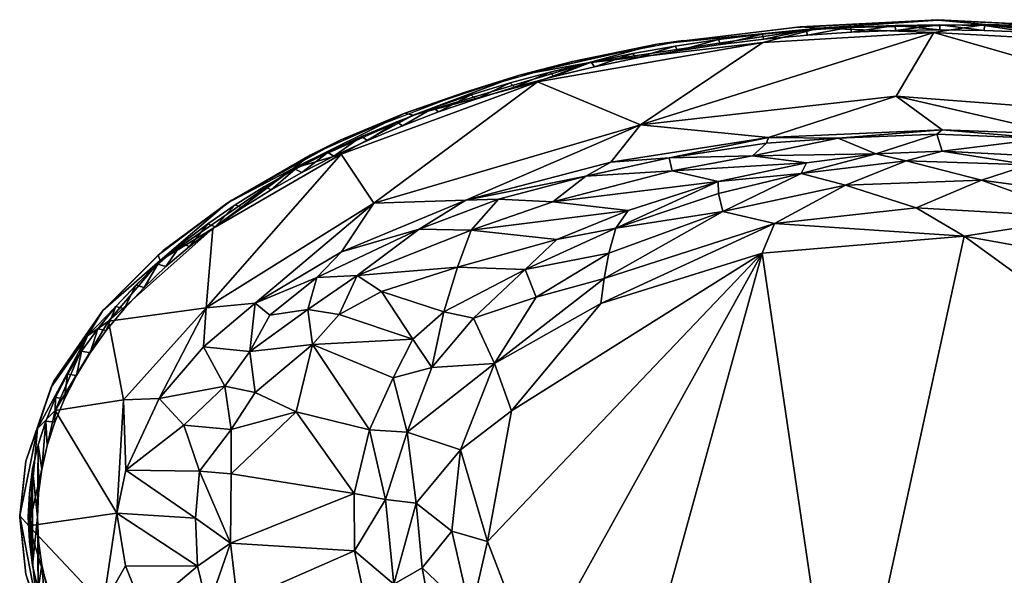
# Model space of a CAD drawing. Header units: inches. Extents: x -36.4 to 36.4, y -19.7 to 19.7.
# Tile 2 of 3: x -36.4 to 2.5, y -2.3 to 19.7. Entities that reach past the tile are written whole.
import ezdxf

# ---------------------------------------------------------------- set-up
doc = ezdxf.new("R2010")
doc.units = ezdxf.units.IN
doc.layers.get('0').update_dxf_attribs({"true_color": 0xc2ced6})

msp = doc.modelspace()

# ---------------------------------------------------------------- meshes
at = {"color": 7, "true_color": 0xf7fdff}
mesh = msp.add_polyface(dxfattribs=at)
corners = [(-7.411, 14.304, 9.13), (-4.022, 15, 14.288), (-2.54, 14.378, 3.076), (-0.117, 15.158, 14.464), (-22.391, 12.422, 15.787), (-15.912, 17.225, 15.946), (-11.844, 15.532, 15.789), (-1.731, 16.662, 15.798), (-0.239, 19.181, 15.946), (-10.591, 13.709, 8.367), (-5.274, 14.024, 3.002), (-7.007, 18.792, 15.947), (-6.852, 14.796, 14.387), (-10.705, 14.221, 14.115), (-14.004, 13.5, 13.886), (-8.773, 13.284, 2.986), (-6.781, 15.024, 15.593), (-5.53, 19.406, 15.488), (-11.197, 18.721, 15.508), (-5.736, 19.386, 13.588), (-0.076, 19.689, 13.589), (-16.63, 17.489, 15.494), (-14.531, 18.028, 13.587), (-18.75, 12.548, 15.592), (-13.012, 14.048, 15.591), (-0.065, 19.666, 15.459), (0.092, 15.335, 15.591), (-21.166, 15.985, 15.474), (-18.818, 16.807, 13.587), (-10.145, 18.863, 13.588), (-3.73, 13.142, 0.777), (-1.34, 14.107, 1.766), (1.649, 13.331, 0.785), (-5.485, 13.599, 1.745), (-13.907, 17.985, 15.888), (-4.78, 19.355, 15.829), (0.084, 14.485, 3.064), (-20.837, 15.914, 15.835), (1.819, 19.5, 15.83)]
mesh.append_faces([[corners[k] for k in face] for face in [(0, 1, 2), (3, 2, 1), (4, 5, 6), (7, 6, 8), (9, 0, 10), (6, 5, 11), (12, 0, 13), (6, 11, 8), (9, 14, 13), (15, 9, 10), (9, 13, 0), (10, 0, 2), (12, 1, 0), (6, 7, 16), (17, 18, 19), (18, 21, 22), (4, 6, 23), (20, 25, 17), (21, 27, 28), (30, 31, 32), (33, 2, 31), (14, 24, 13), (33, 31, 30), (13, 16, 12), (15, 10, 33), (34, 18, 35), (1, 26, 3), (11, 5, 34), (33, 10, 2), (2, 36, 31), (37, 21, 34), (1, 12, 16), (8, 11, 35), (34, 35, 11), (21, 18, 34), (35, 18, 17), (35, 38, 8), (35, 17, 25), (27, 21, 37), (37, 34, 5)]], dxfattribs={"vtx0": -1, "vtx1": -1, "vtx2": -1, "color": 7})
mesh.append_faces([[corners[k] for k in face] for face in [(17, 19, 20), (18, 22, 29), (18, 29, 19), (21, 28, 22)]], dxfattribs={"vtx0": -1, "vtx2": -1, "color": 7})
mesh.append_faces([[corners[k] for k in face] for face in [(23, 24, 14), (26, 16, 7), (24, 16, 13), (16, 26, 1), (16, 24, 6), (24, 23, 6)]], dxfattribs={"vtx1": -1, "vtx2": -1, "color": 7})
mesh = msp.add_polyface(dxfattribs=at)
corners = [(-12.146, 18.346, 14.173), (-13.797, 18.002, 14.173), (-13.658, 17.82, 14.173), (-12.023, 18.161, 14.173), (-10.466, 18.646, 14.173), (-10.36, 18.458, 14.173), (-8.76, 18.901, 14.173), (-8.672, 18.71, 14.173), (-7.034, 19.111, 14.173), (-6.963, 18.918, 14.173), (-5.29, 19.274, 14.173), (-5.237, 19.08, 14.173), (-3.534, 19.391, 14.173), (-3.498, 19.196, 14.173), (-1.769, 19.462, 14.173), (-1.751, 19.265, 14.173), (0, 19.485, 14.173), (0, 19.288, 14.173), (-13.658, 17.82), (-12.023, 18.161), (-10.36, 18.458), (-8.672, 18.71), (-6.963, 18.918), (-5.237, 19.08), (-3.498, 19.196), (-1.751, 19.265), (0, 19.288), (0, 19.485), (-1.769, 19.462), (-3.534, 19.391), (-5.29, 19.274), (-7.034, 19.111), (-8.76, 18.901), (-10.466, 18.646), (-12.146, 18.346), (-13.797, 18.002)]
mesh.append_faces([[corners[k] for k in face] for face in [(0, 2, 3), (4, 3, 5), (6, 5, 7), (8, 7, 9), (10, 9, 11), (12, 11, 13), (14, 13, 15), (16, 15, 17), (18, 35, 34), (19, 34, 33), (20, 33, 32), (21, 32, 31), (22, 31, 30), (23, 30, 29), (24, 29, 28), (26, 28, 27)]], dxfattribs={"vtx0": -1, "vtx2": -1, "color": 7})
mesh.append_faces([[corners[k] for k in face] for face in [(0, 1, 2), (4, 0, 3), (6, 4, 5), (8, 6, 7), (10, 8, 9), (12, 10, 11), (14, 12, 13), (16, 14, 15), (18, 19, 3), (3, 2, 18), (19, 20, 5), (5, 3, 19), (20, 21, 7), (7, 5, 20), (21, 22, 9), (9, 7, 21), (22, 23, 11), (11, 9, 22), (23, 24, 13), (13, 11, 23), (24, 25, 15), (15, 13, 24), (25, 26, 17), (17, 15, 25), (27, 28, 14), (14, 16, 27), (28, 29, 12), (12, 14, 28), (29, 30, 10), (10, 12, 29), (30, 31, 8), (8, 10, 30), (31, 32, 6), (6, 8, 31), (32, 33, 4), (4, 6, 32), (33, 34, 0), (0, 4, 33), (34, 35, 1), (1, 0, 34), (19, 18, 34), (20, 19, 33), (21, 20, 32), (22, 21, 31), (23, 22, 30), (24, 23, 29), (25, 24, 28), (26, 25, 28)]], dxfattribs={"vtx1": -1, "vtx2": -1, "color": 7})
mesh = msp.add_polyface(dxfattribs=at)
corners = [(0.958, 11.115), (12.301, 9.091), (17.707, -1.043), (0.084, 14.485, 3.064), (-0.117, 15.158, 14.464), (4.154, 14.985, 14.196), (2.924, 14.335, 3.015), (8.231, 14.599, 14.083), (10.489, 13.725, 8.309), (5.664, 13.961, 3.033), (-0.239, 19.181, 15.946), (12.243, 15.599, 15.793), (-1.731, 16.662, 15.798), (-2.54, 14.378, 3.076), (7.702, 18.744, 15.947), (9.513, 13.059, 2.931), (14.049, 12.815, 8.493), (11.734, 13.992, 13.641), (5.715, 11.863, 0.193), (4.785, 15.158, 15.591), (5.886, 19.374, 13.588), (5.525, 19.406, 15.528), (-0.076, 19.689, 13.589), (11.812, 18.599, 13.586), (9.93, 18.89, 15.457), (-0.065, 19.666, 15.459), (-0.935, 12.241, 0.176), (1.649, 13.331, 0.785), (8.381, 12.926, 1.75), (11.633, 11.083, 0.769), (6.011, 12.737, 0.787), (12.216, 9.926, 0.191), (9.639, 14.638, 15.59), (3.519, 13.937, 1.779), (-1.34, 14.107, 1.766), (0.092, 15.335, 15.591), (13.012, 11.319, 1.681), (-3.73, 13.142, 0.777), (10.762, 18.646, 15.83), (1.819, 19.5, 15.83), (14.98, 17.437, 15.95), (-4.78, 19.355, 15.829)]
mesh.append_faces([[corners[k] for k in face] for face in [(20, 21, 22), (23, 24, 20), (32, 7, 19), (19, 5, 35), (19, 11, 32)]], dxfattribs={"vtx0": -1, "vtx1": -1, "color": 7})
mesh.append_faces([[corners[k] for k in face] for face in [(0, 1, 2), (3, 4, 5), (6, 5, 7), (8, 9, 7), (10, 11, 12), (5, 6, 3), (6, 7, 9), (4, 3, 13), (14, 11, 10), (8, 15, 9), (8, 16, 15), (17, 8, 7), (18, 1, 0), (11, 19, 12), (21, 25, 22), (26, 27, 18), (24, 21, 20), (28, 29, 30), (29, 31, 18), (0, 26, 18), (9, 28, 33), (34, 3, 33), (29, 18, 30), (15, 36, 28), (37, 27, 26), (32, 17, 7), (28, 30, 33), (19, 7, 5), (33, 27, 34), (33, 30, 27), (36, 29, 28), (31, 1, 18), (9, 15, 28), (35, 5, 4), (30, 18, 27), (6, 33, 3), (21, 38, 39), (14, 10, 39), (6, 9, 33), (38, 40, 14), (39, 41, 25), (38, 14, 39), (25, 21, 39), (21, 24, 38)]], dxfattribs={"vtx0": -1, "vtx1": -1, "vtx2": -1, "color": 7})
mesh.append_faces([[corners[k] for k in face] for face in [(12, 19, 35)]], dxfattribs={"vtx0": -1, "vtx2": -1, "color": 7})
mesh = msp.add_polyface(dxfattribs=at)
corners = [(0, 19.485, 14.173), (0, 19.288, 14.173), (1.751, 19.265, 14.173), (1.769, 19.462, 14.173), (3.498, 19.196, 14.173), (3.534, 19.391, 14.173), (5.237, 19.08, 14.173), (5.29, 19.274, 14.173), (6.963, 18.918, 14.173), (7.034, 19.111, 14.173), (8.672, 18.71, 14.173), (8.76, 18.901, 14.173), (10.36, 18.458, 14.173), (10.466, 18.646, 14.173), (12.023, 18.161, 14.173), (12.146, 18.346, 14.173), (13.658, 17.82, 14.173), (13.797, 18.002, 14.173), (0, 19.288), (1.751, 19.265), (3.498, 19.196), (5.237, 19.08), (6.963, 18.918), (8.672, 18.71), (10.36, 18.458), (12.023, 18.161), (13.658, 17.82), (13.797, 18.002), (12.146, 18.346), (10.466, 18.646), (8.76, 18.901), (7.034, 19.111), (5.29, 19.274), (3.534, 19.391), (1.769, 19.462), (0, 19.485)]
mesh.append_faces([[corners[k] for k in face] for face in [(0, 1, 2), (3, 2, 4), (5, 4, 6), (7, 6, 8), (9, 8, 10), (11, 10, 12), (13, 12, 14), (15, 14, 16), (19, 35, 34), (20, 34, 33), (21, 33, 32), (22, 32, 31), (23, 31, 30), (24, 30, 29), (25, 29, 28), (26, 28, 27)]], dxfattribs={"vtx0": -1, "vtx2": -1, "color": 7})
mesh.append_faces([[corners[k] for k in face] for face in [(3, 0, 2), (5, 3, 4), (7, 5, 6), (9, 7, 8), (11, 9, 10), (13, 11, 12), (15, 13, 14), (17, 15, 16), (18, 19, 2), (2, 1, 18), (19, 20, 4), (4, 2, 19), (20, 21, 6), (6, 4, 20), (21, 22, 8), (8, 6, 21), (22, 23, 10), (10, 8, 22), (23, 24, 12), (12, 10, 23), (24, 25, 14), (14, 12, 24), (25, 26, 16), (16, 14, 25), (27, 28, 15), (15, 17, 27), (28, 29, 13), (13, 15, 28), (29, 30, 11), (11, 13, 29), (30, 31, 9), (9, 11, 30), (31, 32, 7), (7, 9, 31), (32, 33, 5), (5, 7, 32), (33, 34, 3), (3, 5, 33), (34, 35, 0), (0, 3, 34), (19, 18, 35), (20, 19, 34), (21, 20, 33), (22, 21, 32), (23, 22, 31), (24, 23, 30), (25, 24, 29), (26, 25, 28)]], dxfattribs={"vtx1": -1, "vtx2": -1, "color": 7})
mesh = msp.add_polyface(dxfattribs=at)
corners = [(-24.212, 14.437, 14.173), (-25.493, 13.777, 14.173), (-25.236, 13.638, 14.173), (-23.967, 14.291, 14.173), (-22.872, 15.062, 14.173), (-22.641, 14.909, 14.173), (-21.477, 15.65, 14.173), (-21.26, 15.492, 14.173), (-20.03, 16.201, 14.173), (-19.828, 16.037, 14.173), (-18.535, 16.713, 14.173), (-18.348, 16.544, 14.173), (-16.995, 17.184, 14.173), (-16.824, 17.011, 14.173), (-15.415, 17.614, 14.173), (-15.259, 17.436, 14.173), (-13.797, 18.002, 14.173), (-13.658, 17.82, 14.173), (-25.236, 13.638), (-23.967, 14.291), (-22.641, 14.909), (-21.26, 15.492), (-19.828, 16.037), (-18.348, 16.544), (-16.824, 17.011), (-15.259, 17.436), (-13.658, 17.82), (-13.797, 18.002), (-15.415, 17.614), (-16.995, 17.184), (-18.535, 16.713), (-20.03, 16.201), (-21.477, 15.65), (-22.872, 15.062), (-24.212, 14.437), (-25.493, 13.777)]
mesh.append_faces([[corners[k] for k in face] for face in [(0, 2, 3), (4, 3, 5), (6, 5, 7), (8, 7, 9), (10, 9, 11), (12, 11, 13), (14, 13, 15), (16, 15, 17), (18, 35, 34), (19, 34, 33), (20, 33, 32), (21, 32, 31), (22, 31, 30), (23, 30, 29), (24, 29, 28), (25, 28, 27)]], dxfattribs={"vtx0": -1, "vtx2": -1, "color": 7})
mesh.append_faces([[corners[k] for k in face] for face in [(0, 1, 2), (4, 0, 3), (6, 4, 5), (8, 6, 7), (10, 8, 9), (12, 10, 11), (14, 12, 13), (16, 14, 15), (18, 19, 3), (3, 2, 18), (19, 20, 5), (5, 3, 19), (20, 21, 7), (7, 5, 20), (21, 22, 9), (9, 7, 21), (22, 23, 11), (11, 9, 22), (23, 24, 13), (13, 11, 23), (24, 25, 15), (15, 13, 24), (25, 26, 17), (17, 15, 25), (27, 28, 14), (14, 16, 27), (28, 29, 12), (12, 14, 28), (29, 30, 10), (10, 12, 29), (30, 31, 8), (8, 10, 30), (31, 32, 6), (6, 8, 31), (32, 33, 4), (4, 6, 32), (33, 34, 0), (0, 4, 33), (34, 35, 1), (1, 0, 34), (19, 18, 34), (20, 19, 33), (21, 20, 32), (22, 21, 31), (23, 22, 30), (24, 23, 29), (25, 24, 28), (26, 25, 27)]], dxfattribs={"vtx1": -1, "vtx2": -1, "color": 7})
mesh = msp.add_polyface(dxfattribs=at)
corners = [(-23.161, 0.933, 3.163), (-28.025, 1.709, 11.549), (-25.459, 4.17, 8.035), (-23.044, 9.563, 10.159), (-20.597, 11.402, 14.066), (-18.544, 11.355, 8.894), (-22.391, 12.422, 15.787), (-23.681, 14.363, 15.938), (-15.912, 17.225, 15.946), (-24.638, 9.481, 14.359), (-19.082, 9.89, 5.535), (-29.018, 8.284, 15.779), (-24.815, 6.831, 8.717), (-22.565, 3.453, 3.074), (-21.624, 5.512, 3.035), (-20.846, 7.044, 3.305), (-22.084, 8.933, 7.389), (-19.616, 8.122, 3.083), (-27.078, 4.937, 11.345), (-21.166, 15.985, 15.474), (-23.686, 14.93, 13.587), (-18.818, 16.807, 13.587), (-27.296, 6.559, 13.21), (-24.899, 14.327, 15.456), (-28.003, 12.544, 13.588), (-24.994, 8.221, 10.936), (-23.76, 8.016, 8.369), (-23.669, 10.496, 15.589), (-18.75, 12.548, 15.592), (-26.503, 7.996, 14.069), (-27.085, 8.465, 15.591), (-28.027, 3.465, 12.133), (-20.709, 0.548, 0.866), (-21.073, 3.355, 1.427), (-18.955, 2.662, 0.228), (-21.92, 0.693, 1.662), (-20.092, 5.918, 1.654), (-20.837, 15.914, 15.835), (-28.756, 11.418, 15.937), (-25.576, 13.792, 15.837), (-28.187, 12.426, 15.557)]
mesh.append_faces([[corners[k] for k in face] for face in [(39, 19, 37)]], dxfattribs={"vtx0": -1, "vtx1": -1, "color": 7})
mesh.append_faces([[corners[k] for k in face] for face in [(0, 1, 2), (3, 4, 5), (6, 7, 8), (9, 4, 3), (3, 5, 10), (7, 6, 11), (2, 12, 13), (12, 14, 13), (0, 2, 13), (14, 12, 15), (16, 10, 17), (2, 18, 12), (18, 22, 12), (25, 9, 3), (15, 26, 16), (22, 25, 12), (12, 26, 15), (10, 16, 3), (29, 9, 25), (15, 16, 17), (19, 23, 20), (11, 6, 30), (31, 18, 2), (32, 33, 34), (25, 22, 29), (9, 27, 4), (13, 33, 35), (25, 3, 26), (33, 14, 36), (26, 3, 16), (35, 0, 13), (33, 13, 14), (12, 25, 26), (9, 29, 30), (8, 7, 37), (32, 35, 33), (36, 15, 17), (14, 15, 36), (22, 30, 29), (7, 38, 39), (23, 19, 39)]], dxfattribs={"vtx0": -1, "vtx1": -1, "vtx2": -1, "color": 7})
mesh.append_faces([[corners[k] for k in face] for face in [(19, 20, 21), (23, 24, 20), (23, 39, 40)]], dxfattribs={"vtx0": -1, "vtx2": -1, "color": 7})
mesh.append_faces([[corners[k] for k in face] for face in [(27, 28, 4), (28, 27, 6), (30, 27, 9), (27, 30, 6), (39, 37, 7)]], dxfattribs={"vtx1": -1, "vtx2": -1, "color": 7})
mesh = msp.add_polyface(dxfattribs=at)
corners = [(-34.987, 4.221, 15.947), (-32.556, 0.154, 15.662), (-36.035, -0.354, 15.952), (-29.018, 8.284, 15.779), (-28.756, 11.418, 15.937), (-23.681, 14.363, 15.938), (-32.294, 4.642, 15.782), (-32.887, 7.76, 15.948), (-28.025, 1.709, 11.549), (-28.027, 3.465, 12.133), (-25.459, 4.17, 8.035), (-30.878, 4.693, 15.579), (-29.125, 6.737, 15.591), (-28.274, 5.178, 13.331), (-28.187, 12.426, 15.557), (-28.003, 12.544, 13.588), (-24.899, 14.327, 15.456), (-27.085, 8.465, 15.591), (-27.296, 6.559, 13.21), (-29.287, 1.811, 13.051), (-32.194, 1.859, 15.587), (-29.899, 3.638, 14.163), (-29.438, -0.039, 13.032), (-33.104, 8.17, 15.474), (-35.144, 5.142, 15.432), (-35.039, 5.382, 13.596), (-30.723, 10.548, 13.59), (-30.923, 10.363, 15.45), (-33.109, 8.162, 13.588), (-36.148, 2.209, 13.588), (-36.15, 2.217, 15.505), (-28.057, -1.031, 11.452), (-36.393, -0.023, 13.588), (-27.078, 4.937, 11.345), (-25.576, 13.792, 15.837), (-30.831, 10.158, 15.86), (-35.694, 3.504, 15.824), (-33.707, 7.174, 15.839), (-36.385, 0.044, 15.641)]
mesh.append_faces([[corners[k] for k in face] for face in [(36, 38, 30), (30, 24, 36)]], dxfattribs={"vtx0": -1, "color": 7})
mesh.append_faces([[corners[k] for k in face] for face in [(20, 6, 11), (34, 35, 14)]], dxfattribs={"vtx0": -1, "vtx1": -1, "color": 7})
mesh.append_faces([[corners[k] for k in face] for face in [(0, 1, 2), (3, 4, 5), (6, 7, 3), (7, 4, 3), (0, 6, 1), (8, 9, 10), (6, 0, 7), (14, 15, 16), (19, 20, 21), (20, 19, 22), (23, 24, 25), (27, 26, 14), (30, 29, 24), (23, 28, 27), (19, 8, 31), (6, 3, 11), (19, 21, 9), (21, 13, 9), (13, 12, 18), (13, 21, 11), (9, 13, 33), (13, 18, 33), (8, 19, 9), (0, 2, 36), (4, 7, 35), (38, 36, 2), (37, 23, 35), (7, 0, 37), (27, 14, 35), (35, 23, 27), (24, 23, 37), (20, 1, 6), (35, 34, 4), (37, 35, 7)]], dxfattribs={"vtx0": -1, "vtx1": -1, "vtx2": -1, "color": 7})
mesh.append_faces([[corners[k] for k in face] for face in [(21, 20, 11), (0, 36, 37)]], dxfattribs={"vtx0": -1, "vtx2": -1, "color": 7})
mesh.append_faces([[corners[k] for k in face] for face in [(11, 12, 13), (12, 17, 18), (26, 15, 14), (25, 28, 23), (28, 26, 27), (29, 25, 24), (32, 29, 30), (17, 12, 3), (12, 11, 3)]], dxfattribs={"vtx1": -1, "vtx2": -1, "color": 7})
mesh.append_faces([[corners[k] for k in face] for face in [(37, 36, 24)]], dxfattribs={"vtx2": -1, "color": 7})
mesh = msp.add_polyface(dxfattribs=at)
corners = [(-32.592, 8.329, 14.173), (-33.309, 7.455, 14.173), (-32.972, 7.38, 14.173), (-32.262, 8.245, 14.173), (-31.796, 9.184, 14.173), (-31.475, 9.091, 14.173), (-30.924, 10.016, 14.173), (-30.611, 9.915, 14.173), (-29.977, 10.824, 14.173), (-29.674, 10.715, 14.173), (-28.958, 11.606, 14.173), (-28.666, 11.489, 14.173), (-27.869, 12.36, 14.173), (-27.588, 12.235, 14.173), (-26.714, 13.085, 14.173), (-26.444, 12.952, 14.173), (-25.493, 13.777, 14.173), (-25.236, 13.638, 14.173), (-32.972, 7.38), (-32.262, 8.245), (-31.475, 9.091), (-30.611, 9.915), (-29.674, 10.715), (-28.666, 11.489), (-27.588, 12.235), (-26.444, 12.952), (-25.236, 13.638), (-25.493, 13.777), (-26.714, 13.085), (-27.869, 12.36), (-28.958, 11.606), (-29.977, 10.824), (-30.924, 10.016), (-31.796, 9.184), (-32.592, 8.329), (-33.309, 7.455)]
mesh.append_faces([[corners[k] for k in face] for face in [(0, 2, 3), (4, 3, 5), (6, 5, 7), (8, 7, 9), (10, 9, 11), (12, 11, 13), (14, 13, 15), (16, 15, 17), (18, 35, 34), (19, 34, 33), (20, 33, 32), (21, 32, 31), (22, 31, 30), (23, 30, 29), (24, 29, 28), (25, 28, 27)]], dxfattribs={"vtx0": -1, "vtx2": -1, "color": 7})
mesh.append_faces([[corners[k] for k in face] for face in [(0, 1, 2), (4, 0, 3), (6, 4, 5), (8, 6, 7), (10, 8, 9), (12, 10, 11), (14, 12, 13), (16, 14, 15), (18, 19, 3), (3, 2, 18), (19, 20, 5), (5, 3, 19), (20, 21, 7), (7, 5, 20), (21, 22, 9), (9, 7, 21), (22, 23, 11), (11, 9, 22), (23, 24, 13), (13, 11, 23), (24, 25, 15), (15, 13, 24), (25, 26, 17), (17, 15, 25), (27, 28, 14), (14, 16, 27), (28, 29, 12), (12, 14, 28), (29, 30, 10), (10, 12, 29), (30, 31, 8), (8, 10, 30), (31, 32, 6), (6, 8, 31), (32, 33, 4), (4, 6, 32), (33, 34, 0), (0, 4, 33), (34, 35, 1), (1, 0, 34), (19, 18, 34), (20, 19, 33), (21, 20, 32), (22, 21, 31), (23, 22, 30), (24, 23, 29), (25, 24, 28), (26, 25, 27)]], dxfattribs={"vtx1": -1, "vtx2": -1, "color": 7})
mesh = msp.add_polyface(dxfattribs=at)
corners = [(-3.862, -11.051), (-7.028, 10.441), (0.958, 11.115), (-16.029, -5.815), (-17.887, -0.968), (-16.941, 4.201), (-15.306, 12.477, 8.765), (-10.591, 13.709, 8.367), (-8.773, 13.284, 2.986), (-14.004, 13.5, 13.886), (-12.331, 12.138, 2.966), (-13.409, 8.453), (-18.544, 11.355, 8.894), (-17.452, 12.579, 14.198), (-15.151, 10.992, 3.046), (-20.597, 11.402, 14.066), (-19.082, 9.89, 5.535), (-19.616, 8.122, 3.083), (-16.404, 9.8, 2.036), (-17.615, 6.075, 0.304), (-18.955, 2.662, 0.228), (-21.073, 3.355, 1.427), (-6.54, 11.626, 0.172), (-13.274, 9.445, 0.165), (-8.586, 12.099, 0.795), (-3.73, 13.142, 0.777), (-0.935, 12.241, 0.176), (-20.092, 5.918, 1.654), (-15.969, 8.705, 0.791), (-18.44, 7.87, 1.671), (-5.485, 13.599, 1.745), (-13.099, 10.449, 0.75), (-12.813, 11.43, 1.709), (-8.753, 12.807, 1.738), (-19.306, -0.559, 0.229), (-20.709, 0.548, 0.866), (-18.75, 12.548, 15.592)]
mesh.append_faces([[corners[k] for k in face] for face in [(0, 1, 2), (1, 3, 4), (5, 1, 4), (6, 7, 8), (6, 9, 7), (10, 6, 8), (11, 1, 5), (12, 6, 10), (6, 13, 9), (12, 13, 6), (12, 10, 14), (12, 15, 13), (16, 12, 14), (17, 16, 18), (5, 19, 11), (20, 21, 19), (1, 22, 2), (4, 20, 5), (16, 14, 18), (23, 24, 22), (22, 25, 26), (22, 26, 2), (21, 27, 19), (22, 1, 11), (23, 19, 28), (11, 23, 22), (19, 29, 28), (24, 30, 25), (31, 32, 24), (19, 27, 29), (28, 18, 31), (8, 33, 32), (24, 25, 22), (34, 35, 20), (32, 33, 24), (23, 31, 24), (32, 10, 8), (29, 17, 18), (15, 36, 13), (18, 14, 32), (18, 32, 31), (20, 19, 5), (9, 13, 36), (29, 18, 28), (17, 29, 27), (33, 8, 30), (14, 10, 32), (24, 33, 30), (19, 23, 11), (28, 31, 23)]], dxfattribs={"vtx0": -1, "vtx1": -1, "vtx2": -1, "color": 7})
mesh = msp.add_polyface(dxfattribs=at)
corners = [(0.958, 11.115), (17.707, -1.043), (-3.862, -11.051), (6.13, -10.661), (-0.05, -15.2, 14.472), (0.028, -14.531, 3.037), (3.873, -15.043, 14.124), (2.84, -14.389, 3.015), (7.73, -14.689, 13.924), (9.894, -13.945, 8.851), (5.333, -14.067, 3.035), (-0.206, -16.767, 15.799), (11.077, -15.728, 15.794), (5.045, -19.082, 15.952), (-2.541, -14.425, 3.073), (8.996, -13.263, 2.941), (11.975, -13.992, 13.695), (11.782, -18.22, 15.959), (-1.491, -19.244, 15.951), (4.655, -12.059, 0.176), (6.978, -15.019, 15.592), (-0.967, -13.393, 0.766), (-3.109, -12.185, 0.172), (7.286, -19.287, 15.596), (12.094, -18.582, 15.52), (7.896, -19.204, 13.588), (0.703, -15.389, 15.59), (3.338, -19.614, 13.588), (11.558, -10.22, 0.194), (7.649, -12.385, 0.788), (-1.116, -19.693, 13.588), (3.038, -19.626, 15.448), (-1.27, -19.685, 15.487), (10.859, -14.48, 15.591), (13.526, -11.149, 1.635), (8.262, -12.996, 1.733), (12.579, -8.909), (-0.817, -14.165, 1.713), (3.897, -13.905, 1.727), (12.706, -10.716, 0.782), (3.65, -13.193, 0.788), (-0.673, -19.618, 15.787)]
mesh.append_faces([[corners[k] for k in face] for face in [(30, 31, 27), (23, 27, 31), (17, 23, 13), (31, 41, 23)]], dxfattribs={"vtx0": -1, "vtx1": -1, "color": 7})
mesh.append_faces([[corners[k] for k in face] for face in [(0, 1, 2), (3, 2, 1), (4, 5, 6), (7, 8, 6), (9, 8, 10), (11, 12, 13), (7, 6, 5), (14, 5, 4), (7, 10, 8), (10, 15, 9), (16, 8, 9), (13, 18, 11), (3, 19, 2), (12, 11, 20), (21, 22, 19), (22, 2, 19), (28, 29, 19), (32, 31, 30), (34, 15, 35), (36, 28, 19), (20, 8, 16), (5, 37, 38), (19, 3, 36), (39, 35, 29), (8, 20, 6), (35, 10, 38), (19, 40, 21), (37, 21, 40), (38, 37, 40), (35, 38, 29), (29, 38, 40), (15, 10, 35), (6, 26, 4), (29, 40, 19), (38, 7, 5), (13, 23, 41), (10, 7, 38), (18, 13, 41), (31, 32, 41)]], dxfattribs={"vtx0": -1, "vtx1": -1, "vtx2": -1, "color": 7})
mesh.append_faces([[corners[k] for k in face] for face in [(23, 25, 27), (16, 33, 20)]], dxfattribs={"vtx0": -1, "vtx2": -1, "color": 7})
mesh.append_faces([[corners[k] for k in face] for face in [(17, 13, 12), (23, 24, 25), (20, 26, 6), (26, 20, 11), (20, 33, 12)]], dxfattribs={"vtx1": -1, "vtx2": -1, "color": 7})
mesh = msp.add_polyface(dxfattribs=at)
corners = [(-3.862, -11.051), (-12.394, -9.011), (-7.028, 10.441), (-16.029, -5.815), (-22.992, -9.543, 9.813), (-17.399, -9.846, 3.179), (-17.078, -11.401, 6.732), (-10.661, -13.744, 8.309), (-15.441, -12.476, 8.709), (-8.339, -13.456, 3.071), (-11.474, -12.5, 3.05), (-19.229, -11.976, 13.984), (-19.439, -11.259, 10.121), (-15.144, -12.992, 12.069), (-13.768, -11.299, 2), (-17.339, -12.976, 15.581), (-8.595, -11.165, 0.189), (-19.772, -5.767, 1.28), (-18.551, -3.85, 0.228), (-16.043, -7.539, 0.213), (-21.415, -8.752, 6.163), (-19.499, -8.11, 2.902), (-23.717, -11.704, 15.783), (-21.951, -11.342, 15.59), (-14.062, -15.271, 15.796), (-13.928, -10.106, 0.752), (-8.935, -12.047, 0.797), (-17.887, -0.968), (-17.629, -8.598, 1.587), (-8.2, -13.031, 1.757), (-5.172, -12.948, 0.79), (-3.109, -12.185, 0.172), (-20.48, -2.004, 0.862), (-21.194, -6.413, 3.055), (-19.306, -0.559, 0.229), (-12.43, -9.893, 0.204), (-0.967, -13.393, 0.766), (-18.955, 2.662, 0.228), (-5.004, -13.728, 1.759), (-20.709, 0.548, 0.866)]
mesh.append_faces([[corners[k] for k in face] for face in [(23, 11, 15)]], dxfattribs={"vtx0": -1, "vtx1": -1, "color": 7})
mesh.append_faces([[corners[k] for k in face] for face in [(0, 1, 2), (2, 1, 3), (4, 5, 6), (7, 8, 9), (9, 8, 10), (8, 6, 10), (11, 12, 8), (13, 8, 7), (6, 14, 10), (6, 5, 14), (11, 8, 13), (12, 4, 6), (8, 12, 6), (15, 11, 13), (16, 1, 0), (17, 18, 19), (20, 21, 5), (22, 23, 24), (14, 25, 26), (18, 27, 3), (17, 19, 28), (5, 28, 14), (28, 19, 25), (10, 14, 29), (14, 26, 29), (30, 16, 31), (28, 25, 14), (17, 32, 18), (21, 17, 28), (19, 3, 1), (16, 0, 31), (33, 17, 21), (32, 34, 18), (25, 35, 26), (25, 19, 35), (36, 30, 31), (29, 26, 30), (27, 34, 37), (5, 21, 28), (9, 10, 29), (26, 35, 16), (18, 3, 19), (34, 27, 18), (26, 16, 30), (38, 29, 30), (32, 39, 34), (35, 1, 16), (19, 1, 35)]], dxfattribs={"vtx0": -1, "vtx1": -1, "vtx2": -1, "color": 7})
mesh.append_faces([[corners[k] for k in face] for face in [(23, 15, 24)]], dxfattribs={"vtx1": -1, "vtx2": -1, "color": 7})
mesh = msp.add_polyface(dxfattribs=at)
corners = [(-35.88, 1.907, 14.173), (-36.01, 0.953, 14.173), (-36.01, -0.959, 14.173), (-35.88, -1.913, 14.173), (-35.689, -0.003, 14.173), (-35.663, 2.857, 14.173), (-35.646, 0.944, 14.173), (-35.517, 1.888, 14.173), (-35.36, 3.799, 14.173), (-35.303, 2.828, 14.173), (-35.003, 3.761, 14.173), (-34.973, 4.732, 14.173), (-34.619, 4.684, 14.173), (-34.501, 5.654, 14.173), (-34.152, 5.597, 14.173), (-33.946, 6.562, 14.173), (-33.603, 6.496, 14.173), (-33.309, 7.455, 14.173), (-32.972, 7.38, 14.173), (-35.689, -0.003), (-35.646, 0.944), (-35.517, 1.888), (-35.303, 2.828), (-35.003, 3.761), (-34.619, 4.684), (-34.152, 5.597), (-33.603, 6.496), (-32.972, 7.38), (-33.309, 7.455), (-33.946, 6.562), (-34.501, 5.654), (-34.973, 4.732), (-35.36, 3.799), (-35.663, 2.857), (-35.88, 1.907), (-36.01, 0.953), (-36.053, -0.003), (-36.053, -0.003, 14.173), (-35.88, -1.913)]
mesh.append_faces([[corners[k] for k in face] for face in [(0, 3, 4), (38, 34, 19)]], dxfattribs={"vtx0": -1, "vtx1": -1, "vtx2": -1, "color": 7})
mesh.append_faces([[corners[k] for k in face] for face in [(5, 4, 6), (5, 6, 7), (8, 7, 9), (8, 9, 10), (11, 10, 12), (13, 12, 14), (15, 14, 16), (17, 16, 18), (38, 35, 34), (19, 34, 33), (21, 33, 32), (23, 32, 31), (24, 31, 30), (25, 30, 29), (26, 29, 28)]], dxfattribs={"vtx0": -1, "vtx2": -1, "color": 7})
mesh.append_faces([[corners[k] for k in face] for face in [(0, 1, 2), (5, 0, 4), (8, 5, 7), (11, 8, 10), (13, 11, 12), (15, 13, 14), (17, 15, 16), (19, 20, 6), (6, 4, 19), (20, 21, 7), (7, 6, 20), (21, 22, 9), (9, 7, 21), (22, 23, 10), (10, 9, 22), (23, 24, 12), (12, 10, 23), (24, 25, 14), (14, 12, 24), (25, 26, 16), (16, 14, 25), (26, 27, 18), (18, 16, 26), (28, 29, 15), (15, 17, 28), (29, 30, 13), (13, 15, 29), (30, 31, 11), (11, 13, 30), (31, 32, 8), (8, 11, 31), (32, 33, 5), (5, 8, 32), (33, 34, 0), (0, 5, 33), (34, 35, 1), (1, 0, 34), (35, 36, 37), (37, 1, 35), (20, 19, 33), (21, 20, 33), (22, 21, 32), (23, 22, 32), (24, 23, 31), (25, 24, 30), (26, 25, 29), (27, 26, 28)]], dxfattribs={"vtx1": -1, "vtx2": -1, "color": 7})
mesh = msp.add_polyface(dxfattribs=at)
corners = [(-28.057, -1.031, 11.452), (-28.025, 1.709, 11.549), (-23.161, 0.933, 3.163), (-25.145, -6.803, 9.191), (-22.69, -3.472, 3.223), (-21.194, -6.413, 3.055), (-23.156, -1.342, 3.23), (-27.773, -3.374, 11.635), (-25.431, -5.082, 8.505), (-36.035, -0.354, 15.952), (-32.556, 0.154, 15.662), (-33.092, -3.48, 15.787), (-34.434, -5.519, 15.949), (-31.902, -8.819, 15.942), (-30.429, -5.35, 15.591), (-27.807, -5.094, 12.678), (-28.76, -7.165, 15.589), (-21.598, -2.661, 1.648), (-19.772, -5.767, 1.28), (-27.339, -6.685, 13.338), (-29.367, -1.941, 13.152), (-32.204, -1.937, 15.591), (-29.438, -0.039, 13.032), (-21.92, 0.693, 1.662), (-32.194, 1.859, 15.587), (-31.487, -3.736, 15.591), (-28.946, -3.626, 13.229), (-35.465, -4.393, 13.588), (-35.465, -4.393, 15.456), (-33.859, -7.322, 15.627), (-29.156, -8.291, 15.783), (-20.48, -2.004, 0.862), (-20.709, 0.548, 0.866), (-36.393, -0.023, 13.588), (-36.385, 0.044, 15.641), (-36.15, -2.256, 15.487), (-36.15, 2.217, 15.505), (-36.148, -2.256, 13.588), (-29.287, 1.811, 13.051), (-35.704, -3.57, 15.811)]
mesh.append_faces([[corners[k] for k in face] for face in [(14, 15, 16), (21, 20, 25), (25, 26, 14), (9, 12, 39)]], dxfattribs={"vtx0": -1, "vtx1": -1, "color": 7})
mesh.append_faces([[corners[k] for k in face] for face in [(0, 1, 2), (3, 4, 5), (0, 6, 7), (0, 2, 6), (7, 6, 4), (7, 4, 8), (9, 10, 11), (9, 11, 12), (8, 4, 3), (12, 11, 13), (15, 8, 3), (15, 7, 8), (17, 18, 5), (3, 19, 15), (20, 21, 10), (10, 22, 20), (6, 23, 17), (24, 22, 10), (4, 17, 5), (14, 26, 15), (27, 28, 29), (25, 20, 26), (11, 14, 30), (17, 31, 18), (32, 17, 23), (26, 0, 7), (6, 2, 23), (6, 17, 4), (37, 35, 28), (22, 0, 20), (22, 38, 0), (20, 0, 26), (32, 31, 17), (26, 7, 15), (10, 21, 11), (29, 39, 12), (29, 28, 39)]], dxfattribs={"vtx0": -1, "vtx1": -1, "vtx2": -1, "color": 7})
mesh.append_faces([[corners[k] for k in face] for face in [(33, 34, 35), (33, 36, 34), (35, 37, 33), (28, 27, 37), (34, 9, 39), (28, 35, 39)]], dxfattribs={"vtx0": -1, "vtx2": -1, "color": 7})
mesh.append_faces([[corners[k] for k in face] for face in [(35, 34, 39)]], dxfattribs={"vtx1": -1, "color": 7})
mesh.append_faces([[corners[k] for k in face] for face in [(21, 25, 11), (25, 14, 11)]], dxfattribs={"vtx1": -1, "vtx2": -1, "color": 7})
mesh = msp.add_polyface(dxfattribs=at)
corners = [(-36.01, 0.953, 14.173), (-36.053, -0.003, 14.173), (-36.01, -0.959, 14.173), (-35.88, 1.907, 14.173), (-35.88, -1.913, 14.173), (-35.689, -0.003, 14.173), (-35.663, -2.862, 14.173), (-35.646, -0.95, 14.173), (-35.517, -1.894, 14.173), (-35.36, -3.805, 14.173), (-35.303, -2.834, 14.173), (-35.003, -3.766, 14.173), (-34.973, -4.738, 14.173), (-34.619, -4.69, 14.173), (-34.501, -5.66, 14.173), (-34.152, -5.603, 14.173), (-33.946, -6.568, 14.173), (-33.603, -6.502, 14.173), (-33.309, -7.461, 14.173), (-32.972, -7.385, 14.173), (-32.972, -7.385), (-33.603, -6.502), (-34.152, -5.603), (-34.619, -4.69), (-35.003, -3.766), (-35.303, -2.834), (-35.517, -1.894), (-35.646, -0.95), (-35.689, -0.003), (-36.053, -0.003), (-36.01, -0.959), (-35.88, -1.913), (-35.663, -2.862), (-35.36, -3.805), (-34.973, -4.738), (-34.501, -5.66), (-33.946, -6.568), (-33.309, -7.461), (-36.01, 0.953)]
mesh.append_faces([[corners[k] for k in face] for face in [(3, 2, 4), (5, 4, 6), (8, 6, 9), (11, 9, 12), (13, 12, 14), (15, 14, 16), (17, 16, 18), (32, 28, 27), (32, 27, 26), (33, 26, 25), (33, 25, 24), (34, 24, 23), (35, 23, 22), (36, 22, 21), (37, 21, 20)]], dxfattribs={"vtx0": -1, "vtx2": -1, "color": 7})
mesh.append_faces([[corners[k] for k in face] for face in [(7, 5, 6), (8, 7, 6), (10, 8, 9), (11, 10, 9), (13, 11, 12), (15, 13, 14), (17, 15, 16), (19, 17, 18), (20, 21, 17), (17, 19, 20), (21, 22, 15), (15, 17, 21), (22, 23, 13), (13, 15, 22), (23, 24, 11), (11, 13, 23), (24, 25, 10), (10, 11, 24), (25, 26, 8), (8, 10, 25), (26, 27, 7), (7, 8, 26), (27, 28, 5), (5, 7, 27), (29, 30, 2), (2, 1, 29), (30, 31, 4), (4, 2, 30), (31, 32, 6), (6, 4, 31), (32, 33, 9), (9, 6, 32), (33, 34, 12), (12, 9, 33), (34, 35, 14), (14, 12, 34), (35, 36, 16), (16, 14, 35), (36, 37, 18), (18, 16, 36), (31, 30, 38), (32, 31, 28), (33, 32, 26), (34, 33, 24), (35, 34, 23), (36, 35, 22), (37, 36, 21)]], dxfattribs={"vtx1": -1, "vtx2": -1, "color": 7})
mesh.append_faces([[corners[k] for k in face] for face in [(0, 1, 2), (30, 29, 38)]], dxfattribs={"vtx2": -1, "color": 7})

doc.saveas('drawing.dxf')
